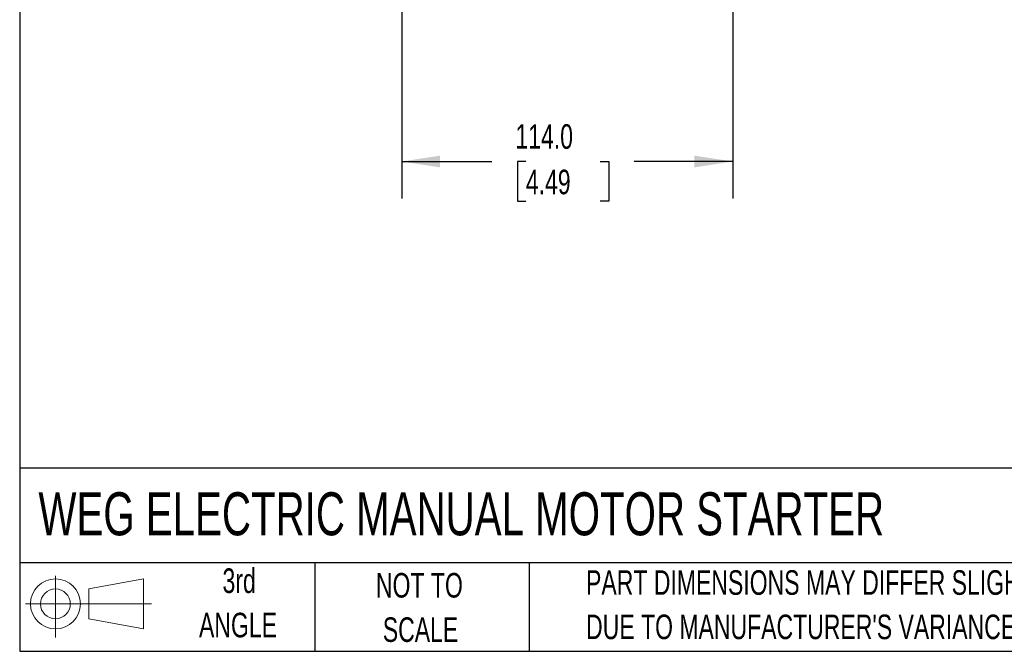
# Model space of a CAD drawing. Header units: millimetres. Extents: x 25 to 1092, y 25 to 838.
# Tile 1 of 46: x 25 to 365, y 25 to 243. Entities that reach past the tile are written whole.
import ezdxf

# ---------------------------------------------------------------- set-up
doc = ezdxf.new("R2010")
doc.units = ezdxf.units.MM
doc.header["$LTSCALE"] = 4
doc.layers.add('DIMENSIONS', color=140, linetype='Continuous', lineweight=25)
doc.layers.add('TEXT', color=140, linetype='Continuous', lineweight=25)
doc.layers.add('SLD-DEFPOINTS', color=7, linetype='Continuous')
doc.styles.add('SLDTEXTSTYLE0', font='TXT', dxfattribs={"width": 0.7})
doc.dimstyles.new('SLDDIMSTYLE0', dxfattribs={"dimtxt": 8.632031, "dimasz": 13.208, "dimexe": 0, "dimexo": 0.0625, "dimgap": 2.158008, "dimtad": 0, "dimtih": 1, "dimtoh": 1, "dimrnd": 1e-09, "dimzin": 4, "dimdsep": 46, "dimtxsty": 'SLDTEXTSTYLE0', "dimsah": 1, "dimcen": 0.09, "dimadec": 0, "dimazin": 1, "dimtfac": 1, "dimtofl": 0, "dimtmove": 0, "dimatfit": 3, "dimfxl": 0, "dimfrac": 2, "dimtolj": 1, "dimtzin": 12, "dimarcsym": 0})

# ---------------------------------------------------------------- blocks, each defined once
blk = doc.blocks.new('Block11')
at = {"color": 7, "linetype": 'Continuous', "lineweight": 18}
for p, q in [((10.35, 21.24), (10.35, 0)), ((21.92, 16.67), (40.7, 20.13)), ((40.7, 20.13), (40.7, 2.93)), ((21.92, 6.38), (21.92, 16.67)), ((0, 11.53), (43.49, 11.53)), ((21.92, 6.38), (40.7, 2.93))]:
    blk.add_line(p, q, dxfattribs=at)
for radius in [8.6, 5.14]:
    blk.add_circle((10.35, 11.53), radius, dxfattribs=at)
blk = doc.blocks.new('Block12')
at = {"layer": 'SLD-DEFPOINTS'}
blk.add_blockref('Block11', (0, 0), dxfattribs=at)
blk = doc.blocks.new('SW_NOTE_0_3')
at = {"layer": 'TEXT', "color": 0, "char_height": 8.4667, "attachment_point": 1, "style": 'SLDTEXTSTYLE0'}
for s, insert in [('PART DIMENSIONS MAY DIFFER SLIGHTLY', (0, 10.91)), ("DUE TO MANUFACTURER'S VARIANCES", (0, -4.37))]:
    blk.add_mtext(s, dxfattribs=dict(at, insert=insert))
blk = doc.blocks.new('SW_NOTE_0_4')
at = {"layer": 'TEXT', "color": 0, "char_height": 8.467, "attachment_point": 2, "style": 'SLDTEXTSTYLE0'}
for s, insert in [('NOT TO', (21.03, 10.91)), ('SCALE', (21.42, -4.37))]:
    blk.add_mtext(s, dxfattribs=dict(at, insert=insert))
blk = doc.blocks.new('SW_NOTE_0_5')
at = {"layer": 'TEXT', "color": 0, "char_height": 8.467, "attachment_point": 2, "style": 'SLDTEXTSTYLE0'}
for s, insert in [('3rd', (9.26, 10.91)), ('ANGLE', (8.87, -4.37))]:
    blk.add_mtext(s, dxfattribs=dict(at, insert=insert))
blk = doc.blocks.new('_D_1')
at = {"layer": 'DIMENSIONS'}
for p, q in [((157.01, 262.34), (157.01, 181.51)), ((271.01, 262.34), (271.01, 181.51)), ((157.01, 194.21), (188.04, 194.21)), ((199.74, 194.21), (196.84, 194.21)), ((196.84, 194.21), (196.84, 180.49)), ((225.39, 194.21), (228.28, 194.21)), ((228.28, 194.21), (228.28, 180.49)), ((271.01, 194.21), (237.08, 194.21)), ((196.84, 180.49), (199.74, 180.49)), ((228.28, 180.49), (225.39, 180.49))]:
    blk.add_line(p, q, dxfattribs=at)
for points in [[(157.01, 194.21), (170.21, 192.18), (170.21, 196.24)], [(271.01, 194.21), (257.8, 196.24), (257.8, 192.18)]]:
    blk.add_solid(points, dxfattribs=at)
at = {"layer": 'DIMENSIONS', "char_height": 8.467, "attachment_point": 1, "style": 'SLDTEXTSTYLE0'}
for s, insert in [('114.0', (196.14, 207.06)), ('4.49', (199.74, 191.4))]:
    blk.add_mtext(s, dxfattribs=dict(at, insert=insert))

msp = doc.modelspace()

# ---------------------------------------------------------------- linework, layer by layer
at = {"layer": 'TEXT'}
for p, q in [((25.4, 838.2), (25.4, 25.4)), ((1092.2, 88.504), (25.4, 88.504)), ((1092.2, 55.88), (25.4, 55.88)), ((127, 55.88), (127, 25.4)), ((200.847, 55.88), (200.847, 25.4)), ((25.4, 25.4), (1092.2, 25.4))]:
    msp.add_line(p, q, dxfattribs=at)

# ---------------------------------------------------------------- block references
at = {"layer": 'SLD-DEFPOINTS'}
msp.add_blockref('Block12', (27.352, 30.215), dxfattribs=at)
at = {"layer": 'TEXT'}
for name, p in [('SW_NOTE_0_5', (91.726, 43.059)), ('SW_NOTE_0_4', (142.039, 41.484)), ('SW_NOTE_0_3', (220.477, 42.428))]:
    msp.add_blockref(name, p, dxfattribs=at)

# ---------------------------------------------------------------- texts
at = {"layer": 'TEXT', "insert": (31.863, 80.202), "char_height": 14.81667, "attachment_point": 1, "style": 'SLDTEXTSTYLE0'}
msp.add_mtext('WEG ELECTRIC MANUAL MOTOR STARTER', dxfattribs=at)

# ---------------------------------------------------------------- dimensions: what is measured, and where the dimension line sits
at = {"layer": 'DIMENSIONS'}
dim = msp.add_linear_dim(base=(271.012, 194.21), p1=(157.005, 267.423), p2=(271.012, 267.423), angle=0, dimstyle='SLDDIMSTYLE0', dxfattribs=at)
dim.commit()
dim.dimension.update_dxf_attribs({"geometry": '_D_1', "text_midpoint": (212.561, 194.21), "dimtype": 160})

doc.saveas('drawing.dxf')
